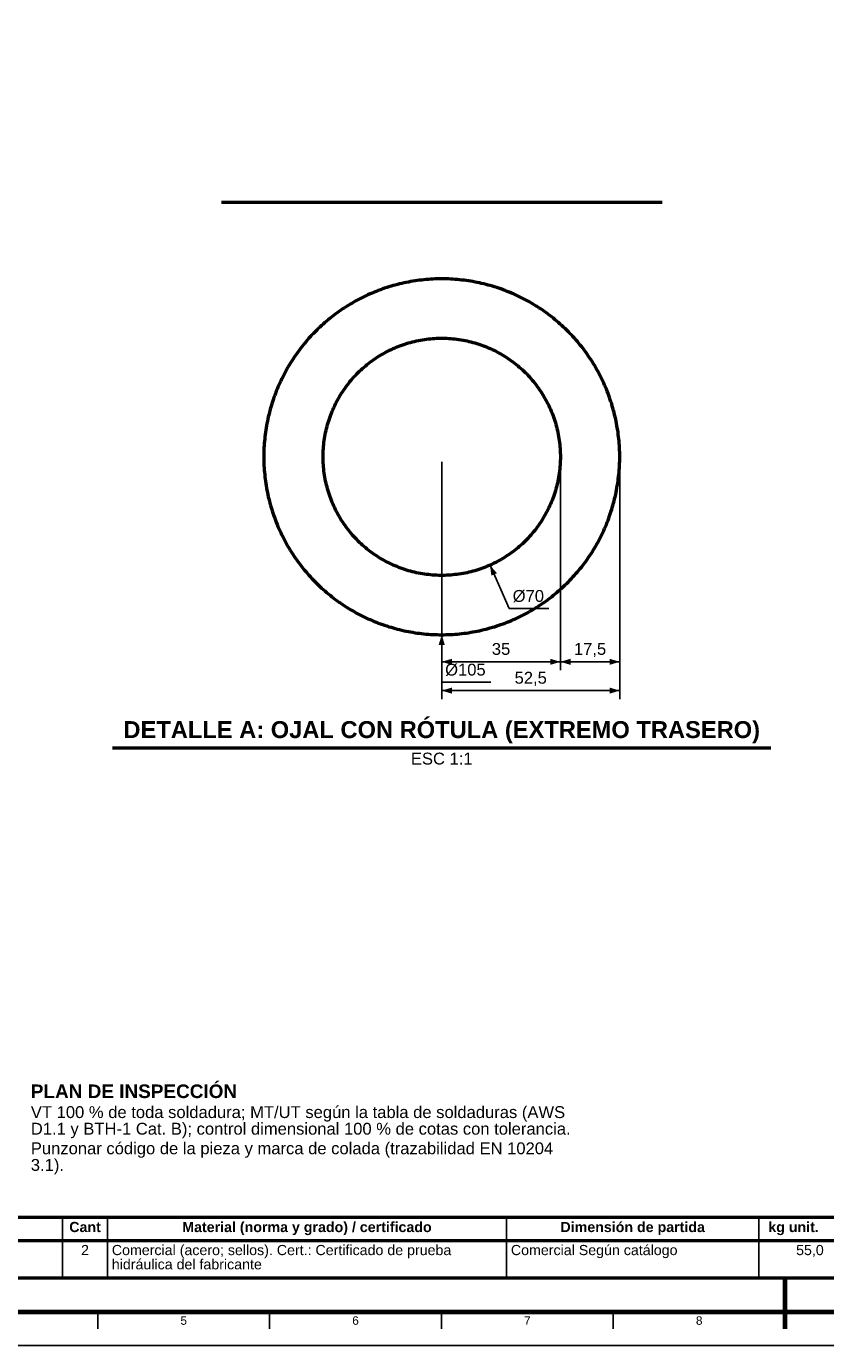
# Model space of a CAD drawing. Header units: millimetres. Extents: x 0 to 841, y 0 to 594.
# Tile 2 of 6: x 202 to 437, y 0 to 389. Entities that reach past the tile are written whole.
import ezdxf
from ezdxf.enums import TextEntityAlignment as Align

# ---------------------------------------------------------------- set-up
doc = ezdxf.new("R2010")
doc.units = ezdxf.units.MM
for name, color, linetype, lineweight in [('COTA', 7, 'CONTINUOUS', 25), ('FINA', 7, 'CONTINUOUS', 25), ('MARCO', 7, 'CONTINUOUS', 70), ('TXT', 7, 'CONTINUOUS', 25), ('VIS', 7, 'CONTINUOUS', 50)]:
    doc.layers.add(name, color=color, linetype=linetype, lineweight=lineweight)
doc.styles.add('STD', font='LiberationSans-Regular.ttf')
doc.styles.add('STDB', font='LiberationSans-Bold.ttf')

msp = doc.modelspace()

# ---------------------------------------------------------------- linework, layer by layer
at = {"layer": 'COTA'}
for p, q in [((324.21, 260.77), (324.21, 199.27)), ((324.21, 260.77), (324.21, 190.77)), ((359.21, 260.77), (359.21, 199.27)), ((359.21, 260.77), (359.21, 199.27)), ((376.71, 260.77), (376.71, 199.27)), ((376.71, 260.77), (376.71, 190.77)), ((338.45, 230.29), (344.14, 217.51)), ((344.14, 217.51), (355.76, 217.51)), ((324.21, 209.77), (324.21, 195.77)), ((324.21, 201.77), (359.21, 201.77)), ((359.21, 201.77), (376.71, 201.77)), ((324.21, 195.77), (338.66, 195.77)), ((324.21, 193.27), (376.71, 193.27))]:
    msp.add_line(p, q, dxfattribs=at)
for points in [[(338.45, 230.29), (338.85, 227.19), (340.49, 227.92)], [(324.21, 209.77), (323.31, 206.77), (325.11, 206.77)], [(324.21, 201.77), (327.21, 200.87), (327.21, 202.67)], [(359.21, 201.77), (356.21, 202.67), (356.21, 200.87)], [(359.21, 201.77), (362.21, 200.87), (362.21, 202.67)], [(376.71, 201.77), (373.71, 202.67), (373.71, 200.87)], [(324.21, 193.27), (327.21, 192.37), (327.21, 194.17)], [(376.71, 193.27), (373.71, 194.17), (373.71, 192.37)]]:
    msp.add_solid(points, dxfattribs=at)
at = {"layer": 'FINA'}
for p, q in [((212.38, 37.8), (212.38, 20)), ((225.59, 37.8), (225.59, 20)), ((343.31, 37.8), (343.31, 20)), ((417.78, 37.8), (417.78, 20)), ((25, 31), (646, 31)), ((222.75, 10), (222.75, 5)), ((273.44, 10), (273.44, 5)), ((324.12, 10), (324.12, 5)), ((374.81, 10), (374.81, 5)), ((425.5, 10), (425.5, 5))]:
    msp.add_line(p, q, dxfattribs=at)
msp.add_lwpolyline([(0, 0), (841, 0), (841, 594), (0, 594)], close=True, dxfattribs=at)
at = {"layer": 'MARCO'}
msp.add_line((425.5, 5), (425.5, 20), dxfattribs=at)
msp.add_lwpolyline([(20, 10), (831, 10), (831, 584), (20, 584)], close=True, dxfattribs=at)
at = {"layer": 'VIS'}
for p, q in [((227.11, 176.37), (421.31, 176.37)), ((25, 20), (646, 20))]:
    msp.add_line(p, q, dxfattribs=at)
for points in [[(259.81, 337.27), (259.21, 337.27)], [(260.42, 337.27), (259.81, 337.27)], [(261.02, 337.27), (260.42, 337.27)], [(261.62, 337.27), (261.02, 337.27)], [(262.22, 337.27), (261.62, 337.27)], [(262.82, 337.27), (262.22, 337.27)], [(263.43, 337.27), (262.82, 337.27)], [(264.03, 337.27), (263.43, 337.27)], [(264.63, 337.27), (264.03, 337.27)], [(265.23, 337.27), (264.63, 337.27)], [(265.83, 337.27), (265.23, 337.27)], [(266.43, 337.27), (265.83, 337.27)], [(267.04, 337.27), (266.43, 337.27)], [(267.64, 337.27), (267.04, 337.27)], [(268.24, 337.27), (267.64, 337.27)], [(268.84, 337.27), (268.24, 337.27)], [(269.44, 337.27), (268.84, 337.27)], [(270.05, 337.27), (269.44, 337.27)], [(270.65, 337.27), (270.05, 337.27)], [(271.25, 337.27), (270.65, 337.27)], [(271.85, 337.27), (271.25, 337.27)], [(272.45, 337.27), (271.85, 337.27)], [(273.06, 337.27), (272.45, 337.27)], [(273.66, 337.27), (273.06, 337.27)], [(274.26, 337.27), (273.66, 337.27)], [(274.86, 337.27), (274.26, 337.27)], [(275.46, 337.27), (274.86, 337.27)], [(276.06, 337.27), (275.46, 337.27)], [(276.67, 337.27), (276.06, 337.27)], [(277.27, 337.27), (276.67, 337.27)], [(277.87, 337.27), (277.27, 337.27)], [(278.47, 337.27), (277.87, 337.27)], [(279.07, 337.27), (278.47, 337.27)], [(279.68, 337.27), (279.07, 337.27)], [(280.28, 337.27), (279.68, 337.27)], [(280.88, 337.27), (280.28, 337.27)], [(281.48, 337.27), (280.88, 337.27)], [(282.08, 337.27), (281.48, 337.27)], [(282.68, 337.27), (282.08, 337.27)], [(283.29, 337.27), (282.68, 337.27)], [(283.89, 337.27), (283.29, 337.27)], [(284.49, 337.27), (283.89, 337.27)], [(285.09, 337.27), (284.49, 337.27)], [(285.69, 337.27), (285.09, 337.27)], [(286.3, 337.27), (285.69, 337.27)], [(286.9, 337.27), (286.3, 337.27)], [(287.5, 337.27), (286.9, 337.27)], [(288.1, 337.27), (287.5, 337.27)], [(288.7, 337.27), (288.1, 337.27)], [(289.31, 337.27), (288.7, 337.27)], [(289.91, 337.27), (289.31, 337.27)], [(290.51, 337.27), (289.91, 337.27)], [(291.11, 337.27), (290.51, 337.27)], [(291.71, 337.27), (291.11, 337.27)], [(292.31, 337.27), (291.71, 337.27)], [(292.92, 337.27), (292.31, 337.27)], [(293.52, 337.27), (292.92, 337.27)], [(294.12, 337.27), (293.52, 337.27)], [(294.72, 337.27), (294.12, 337.27)], [(295.32, 337.27), (294.72, 337.27)], [(295.93, 337.27), (295.32, 337.27)], [(296.53, 337.27), (295.93, 337.27)], [(297.13, 337.27), (296.53, 337.27)], [(297.73, 337.27), (297.13, 337.27)], [(298.33, 337.27), (297.73, 337.27)], [(298.93, 337.27), (298.33, 337.27)], [(299.54, 337.27), (298.93, 337.27)], [(300.14, 337.27), (299.54, 337.27)], [(300.74, 337.27), (300.14, 337.27)], [(301.34, 337.27), (300.74, 337.27)], [(301.94, 337.27), (301.34, 337.27)], [(302.55, 337.27), (301.94, 337.27)], [(303.15, 337.27), (302.55, 337.27)], [(303.75, 337.27), (303.15, 337.27)], [(304.35, 337.27), (303.75, 337.27)], [(304.95, 337.27), (304.35, 337.27)], [(305.56, 337.27), (304.95, 337.27)], [(306.16, 337.27), (305.56, 337.27)], [(306.76, 337.27), (306.16, 337.27)], [(307.36, 337.27), (306.76, 337.27)], [(307.96, 337.27), (307.36, 337.27)], [(308.56, 337.27), (307.96, 337.27)], [(309.17, 337.27), (308.56, 337.27)], [(309.77, 337.27), (309.17, 337.27)], [(310.37, 337.27), (309.77, 337.27)], [(310.97, 337.27), (310.37, 337.27)], [(311.57, 337.27), (310.97, 337.27)], [(312.18, 337.27), (311.57, 337.27)], [(312.78, 337.27), (312.18, 337.27)], [(313.38, 337.27), (312.78, 337.27)], [(313.98, 337.27), (313.38, 337.27)], [(314.58, 337.27), (313.98, 337.27)], [(315.18, 337.27), (314.58, 337.27)], [(315.79, 337.27), (315.18, 337.27)], [(316.39, 337.27), (315.79, 337.27)], [(316.99, 337.27), (316.39, 337.27)], [(317.59, 337.27), (316.99, 337.27)], [(318.19, 337.27), (317.59, 337.27)], [(318.8, 337.27), (318.19, 337.27)], [(319.4, 337.27), (318.8, 337.27)], [(320, 337.27), (319.4, 337.27)], [(320.6, 337.27), (320, 337.27)], [(321.2, 337.27), (320.6, 337.27)], [(321.81, 337.27), (321.2, 337.27)], [(322.41, 337.27), (321.81, 337.27)], [(323.01, 337.27), (322.41, 337.27)], [(323.61, 337.27), (323.01, 337.27)], [(324.21, 337.27), (323.61, 337.27)], [(324.81, 337.27), (324.21, 337.27)], [(325.42, 337.27), (324.81, 337.27)], [(326.02, 337.27), (325.42, 337.27)], [(326.62, 337.27), (326.02, 337.27)], [(327.22, 337.27), (326.62, 337.27)], [(327.82, 337.27), (327.22, 337.27)], [(328.43, 337.27), (327.82, 337.27)], [(329.03, 337.27), (328.43, 337.27)], [(329.63, 337.27), (329.03, 337.27)], [(330.23, 337.27), (329.63, 337.27)], [(330.83, 337.27), (330.23, 337.27)], [(331.43, 337.27), (330.83, 337.27)], [(332.04, 337.27), (331.43, 337.27)], [(332.64, 337.27), (332.04, 337.27)], [(333.24, 337.27), (332.64, 337.27)], [(333.84, 337.27), (333.24, 337.27)], [(334.44, 337.27), (333.84, 337.27)], [(335.05, 337.27), (334.44, 337.27)], [(335.65, 337.27), (335.05, 337.27)], [(336.25, 337.27), (335.65, 337.27)], [(336.85, 337.27), (336.25, 337.27)], [(337.45, 337.27), (336.85, 337.27)], [(338.06, 337.27), (337.45, 337.27)], [(338.66, 337.27), (338.06, 337.27)], [(339.26, 337.27), (338.66, 337.27)], [(339.86, 337.27), (339.26, 337.27)], [(340.46, 337.27), (339.86, 337.27)], [(341.06, 337.27), (340.46, 337.27)], [(341.67, 337.27), (341.06, 337.27)], [(342.27, 337.27), (341.67, 337.27)], [(342.87, 337.27), (342.27, 337.27)], [(343.47, 337.27), (342.87, 337.27)], [(344.07, 337.27), (343.47, 337.27)], [(344.68, 337.27), (344.07, 337.27)], [(345.28, 337.27), (344.68, 337.27)], [(345.88, 337.27), (345.28, 337.27)], [(346.48, 337.27), (345.88, 337.27)], [(347.08, 337.27), (346.48, 337.27)], [(347.68, 337.27), (347.08, 337.27)], [(348.29, 337.27), (347.68, 337.27)], [(348.89, 337.27), (348.29, 337.27)], [(349.49, 337.27), (348.89, 337.27)], [(350.09, 337.27), (349.49, 337.27)], [(350.69, 337.27), (350.09, 337.27)], [(351.3, 337.27), (350.69, 337.27)], [(351.9, 337.27), (351.3, 337.27)], [(352.5, 337.27), (351.9, 337.27)], [(353.1, 337.27), (352.5, 337.27)], [(353.7, 337.27), (353.1, 337.27)], [(354.31, 337.27), (353.7, 337.27)], [(354.91, 337.27), (354.31, 337.27)], [(355.51, 337.27), (354.91, 337.27)], [(356.11, 337.27), (355.51, 337.27)], [(356.71, 337.27), (356.11, 337.27)], [(357.31, 337.27), (356.71, 337.27)], [(357.92, 337.27), (357.31, 337.27)], [(358.52, 337.27), (357.92, 337.27)], [(359.12, 337.27), (358.52, 337.27)], [(359.72, 337.27), (359.12, 337.27)], [(360.32, 337.27), (359.72, 337.27)], [(360.93, 337.27), (360.32, 337.27)], [(361.53, 337.27), (360.93, 337.27)], [(362.13, 337.27), (361.53, 337.27)], [(362.73, 337.27), (362.13, 337.27)], [(363.33, 337.27), (362.73, 337.27)], [(363.93, 337.27), (363.33, 337.27)], [(364.54, 337.27), (363.93, 337.27)], [(365.14, 337.27), (364.54, 337.27)], [(365.74, 337.27), (365.14, 337.27)], [(366.34, 337.27), (365.74, 337.27)], [(366.94, 337.27), (366.34, 337.27)], [(367.55, 337.27), (366.94, 337.27)], [(368.15, 337.27), (367.55, 337.27)], [(368.75, 337.27), (368.15, 337.27)], [(369.35, 337.27), (368.75, 337.27)], [(369.95, 337.27), (369.35, 337.27)], [(370.56, 337.27), (369.95, 337.27)], [(371.16, 337.27), (370.56, 337.27)], [(371.76, 337.27), (371.16, 337.27)], [(372.36, 337.27), (371.76, 337.27)], [(372.96, 337.27), (372.36, 337.27)], [(373.56, 337.27), (372.96, 337.27)], [(374.17, 337.27), (373.56, 337.27)], [(374.77, 337.27), (374.17, 337.27)], [(375.37, 337.27), (374.77, 337.27)], [(375.97, 337.27), (375.37, 337.27)], [(376.57, 337.27), (375.97, 337.27)], [(377.18, 337.27), (376.57, 337.27)], [(377.78, 337.27), (377.18, 337.27)], [(378.38, 337.27), (377.78, 337.27)], [(378.98, 337.27), (378.38, 337.27)], [(379.58, 337.27), (378.98, 337.27)], [(380.18, 337.27), (379.58, 337.27)], [(380.79, 337.27), (380.18, 337.27)], [(381.39, 337.27), (380.79, 337.27)], [(381.99, 337.27), (381.39, 337.27)], [(382.59, 337.27), (381.99, 337.27)], [(383.19, 337.27), (382.59, 337.27)], [(383.8, 337.27), (383.19, 337.27)], [(384.4, 337.27), (383.8, 337.27)], [(385, 337.27), (384.4, 337.27)], [(385.6, 337.27), (385, 337.27)], [(386.2, 337.27), (385.6, 337.27)], [(386.81, 337.27), (386.2, 337.27)], [(387.41, 337.27), (386.81, 337.27)], [(388.01, 337.27), (387.41, 337.27)], [(388.61, 337.27), (388.01, 337.27)], [(389.21, 337.27), (388.61, 337.27)], [(376.71, 262.27), (376.71, 262.93), (376.7, 263.59), (376.68, 264.25), (376.65, 264.91), (376.61, 265.57), (376.56, 266.22), (376.51, 266.88), (376.45, 267.54), (376.38, 268.19), (376.3, 268.85), (376.21, 269.5), (376.12, 270.16), (376.01, 270.81), (375.9, 271.46), (375.78, 272.11), (375.65, 272.75), (375.52, 273.4), (375.38, 274.04), (375.22, 274.69), (375.06, 275.33), (374.9, 275.96), (374.72, 276.6), (374.53, 277.23), (374.34, 277.86), (374.14, 278.49), (373.94, 279.12), (373.72, 279.74), (373.5, 280.36), (373.26, 280.98), (373.03, 281.6), (372.78, 282.21), (372.52, 282.82), (372.26, 283.42), (371.99, 284.02), (371.72, 284.62), (371.43, 285.22), (371.14, 285.81), (370.84, 286.4), (370.53, 286.98), (370.22, 287.56), (369.9, 288.14), (369.57, 288.71), (369.23, 289.28), (368.89, 289.84), (368.54, 290.4), (368.18, 290.95), (367.82, 291.5), (367.45, 292.05), (367.07, 292.59), (366.69, 293.13), (366.29, 293.66), (365.9, 294.19), (365.49, 294.71), (365.08, 295.22), (364.66, 295.73), (364.24, 296.24), (363.81, 296.74), (363.37, 297.23), (362.93, 297.72), (362.48, 298.21), (362.03, 298.69), (361.57, 299.16), (361.1, 299.62), (360.63, 300.09), (360.15, 300.54), (359.67, 300.99), (359.18, 301.43), (358.68, 301.87), (358.18, 302.3), (357.68, 302.72), (357.17, 303.14), (356.65, 303.55), (356.13, 303.95), (355.6, 304.35), (355.07, 304.74), (354.54, 305.13), (353.99, 305.5), (353.45, 305.88), (352.9, 306.24), (352.34, 306.6), (351.78, 306.95), (351.22, 307.29), (350.65, 307.62), (350.08, 307.95), (349.5, 308.28), (348.92, 308.59), (348.34, 308.9), (347.75, 309.2), (347.16, 309.49), (346.57, 309.77), (345.97, 310.05), (345.37, 310.32), (344.76, 310.58), (344.15, 310.84), (343.54, 311.08), (342.92, 311.32), (342.31, 311.55), (341.69, 311.78), (341.06, 311.99), (340.44, 312.2), (339.81, 312.4), (339.18, 312.59), (338.54, 312.78), (337.91, 312.95), (337.27, 313.12), (336.63, 313.28), (335.99, 313.43), (335.34, 313.58), (334.7, 313.71), (334.05, 313.84), (333.4, 313.96), (332.75, 314.07), (332.1, 314.17), (331.45, 314.27), (330.79, 314.35), (330.14, 314.43), (329.48, 314.5), (328.82, 314.57), (328.17, 314.62), (327.51, 314.67), (326.85, 314.7), (326.19, 314.73), (325.53, 314.75), (324.87, 314.76), (324.21, 314.77), (323.55, 314.76), (322.89, 314.75), (322.23, 314.73), (321.57, 314.7), (320.92, 314.67), (320.26, 314.62), (319.6, 314.57), (318.94, 314.5), (318.29, 314.43), (317.63, 314.35), (316.98, 314.27), (316.33, 314.17), (315.67, 314.07), (315.02, 313.96), (314.37, 313.84), (313.73, 313.71), (313.08, 313.58), (312.44, 313.43), (311.8, 313.28), (311.16, 313.12), (310.52, 312.95), (309.88, 312.78), (309.25, 312.59), (308.62, 312.4), (307.99, 312.2), (307.36, 311.99), (306.74, 311.78), (306.12, 311.55), (305.5, 311.32), (304.89, 311.08), (304.27, 310.84), (303.67, 310.58), (303.06, 310.32), (302.46, 310.05), (301.86, 309.77), (301.26, 309.49), (300.67, 309.2), (300.08, 308.9), (299.5, 308.59), (298.92, 308.28), (298.34, 307.95), (297.77, 307.62), (297.2, 307.29), (296.64, 306.95), (296.08, 306.6), (295.53, 306.24), (294.98, 305.88), (294.43, 305.5), (293.89, 305.13), (293.35, 304.74), (292.82, 304.35), (292.3, 303.95), (291.77, 303.55), (291.26, 303.14), (290.75, 302.72), (290.24, 302.3), (289.74, 301.87), (289.25, 301.43), (288.76, 300.99), (288.27, 300.54), (287.8, 300.09), (287.32, 299.62), (286.86, 299.16), (286.4, 298.69), (285.94, 298.21), (285.49, 297.72), (285.05, 297.23), (284.61, 296.74), (284.18, 296.24), (283.76, 295.73), (283.34, 295.22), (282.93, 294.71), (282.53, 294.19), (282.13, 293.66), (281.74, 293.13), (281.35, 292.59), (280.98, 292.05), (280.61, 291.5), (280.24, 290.95), (279.89, 290.4), (279.54, 289.84), (279.19, 289.28), (278.86, 288.71), (278.53, 288.14), (278.21, 287.56), (277.89, 286.98), (277.59, 286.4), (277.29, 285.81), (276.99, 285.22), (276.71, 284.62), (276.43, 284.02), (276.16, 283.42), (275.9, 282.82), (275.65, 282.21), (275.4, 281.6), (275.16, 280.98), (274.93, 280.36), (274.71, 279.74), (274.49, 279.12), (274.28, 278.49), (274.08, 277.86), (273.89, 277.23), (273.71, 276.6), (273.53, 275.96), (273.36, 275.33), (273.2, 274.69), (273.05, 274.04), (272.91, 273.4), (272.77, 272.75), (272.64, 272.11), (272.52, 271.46), (272.41, 270.81), (272.31, 270.16), (272.21, 269.5), (272.13, 268.85), (272.05, 268.19), (271.98, 267.54), (271.92, 266.88), (271.86, 266.22), (271.82, 265.57), (271.78, 264.91), (271.75, 264.25), (271.73, 263.59), (271.72, 262.93), (271.71, 262.27), (271.72, 261.61), (271.73, 260.95), (271.75, 260.29), (271.78, 259.63), (271.82, 258.97), (271.86, 258.31), (271.92, 257.66), (271.98, 257), (272.05, 256.34), (272.13, 255.69), (272.21, 255.03), (272.31, 254.38), (272.41, 253.73), (272.52, 253.08), (272.64, 252.43), (272.77, 251.78), (272.91, 251.14), (273.05, 250.49), (273.2, 249.85), (273.36, 249.21), (273.53, 248.57), (273.71, 247.94), (273.89, 247.31), (274.08, 246.67), (274.28, 246.05), (274.49, 245.42), (274.71, 244.8), (274.93, 244.18), (275.16, 243.56), (275.4, 242.94), (275.65, 242.33), (275.9, 241.72), (276.16, 241.12), (276.43, 240.51), (276.71, 239.92), (276.99, 239.32), (277.29, 238.73), (277.59, 238.14), (277.89, 237.56), (278.21, 236.98), (278.53, 236.4), (278.86, 235.83), (279.19, 235.26), (279.54, 234.7), (279.89, 234.14), (280.24, 233.58), (280.61, 233.03), (280.98, 232.49), (281.35, 231.95), (281.74, 231.41), (282.13, 230.88), (282.53, 230.35), (282.93, 229.83), (283.34, 229.32), (283.76, 228.8), (284.18, 228.3), (284.61, 227.8), (285.05, 227.3), (285.49, 226.81), (285.94, 226.33), (286.4, 225.85), (286.86, 225.38), (287.32, 224.91), (287.8, 224.45), (288.27, 224), (288.76, 223.55), (289.25, 223.11), (289.74, 222.67), (290.24, 222.24), (290.75, 221.82), (291.26, 221.4), (291.77, 220.99), (292.3, 220.58), (292.82, 220.19), (293.35, 219.8), (293.89, 219.41), (294.43, 219.03), (294.98, 218.66), (295.53, 218.3), (296.08, 217.94), (296.64, 217.59), (297.2, 217.25), (297.77, 216.91), (298.34, 216.58), (298.92, 216.26), (299.5, 215.95), (300.08, 215.64), (300.67, 215.34), (301.26, 215.05), (301.86, 214.77), (302.46, 214.49), (303.06, 214.22), (303.67, 213.96), (304.27, 213.7), (304.89, 213.46), (305.5, 213.22), (306.12, 212.99), (306.74, 212.76), (307.36, 212.55), (307.99, 212.34), (308.62, 212.14), (309.25, 211.95), (309.88, 211.76), (310.52, 211.59), (311.16, 211.42), (311.8, 211.26), (312.44, 211.11), (313.08, 210.96), (313.73, 210.83), (314.37, 210.7), (315.02, 210.58), (315.67, 210.47), (316.33, 210.36), (316.98, 210.27), (317.63, 210.18), (318.29, 210.1), (318.94, 210.03), (319.6, 209.97), (320.26, 209.92), (320.92, 209.87), (321.57, 209.84), (322.23, 209.81), (322.89, 209.79), (323.55, 209.77), (324.21, 209.77), (324.87, 209.77), (325.53, 209.79), (326.19, 209.81), (326.85, 209.84), (327.51, 209.87), (328.17, 209.92), (328.82, 209.97), (329.48, 210.03), (330.14, 210.1), (330.79, 210.18), (331.45, 210.27), (332.1, 210.36), (332.75, 210.47), (333.4, 210.58), (334.05, 210.7), (334.7, 210.83), (335.34, 210.96), (335.99, 211.11), (336.63, 211.26), (337.27, 211.42), (337.91, 211.59), (338.54, 211.76), (339.18, 211.95), (339.81, 212.14), (340.44, 212.34), (341.06, 212.55), (341.69, 212.76), (342.31, 212.99), (342.92, 213.22), (343.54, 213.46), (344.15, 213.7), (344.76, 213.96), (345.37, 214.22), (345.97, 214.49), (346.57, 214.77), (347.16, 215.05), (347.75, 215.34), (348.34, 215.64), (348.92, 215.95), (349.5, 216.26), (350.08, 216.58), (350.65, 216.91), (351.22, 217.25), (351.78, 217.59), (352.34, 217.94), (352.9, 218.3), (353.45, 218.66), (353.99, 219.03), (354.54, 219.41), (355.07, 219.8), (355.6, 220.19), (356.13, 220.58), (356.65, 220.99), (357.17, 221.4), (357.68, 221.82), (358.18, 222.24), (358.68, 222.67), (359.18, 223.11), (359.67, 223.55), (360.15, 224), (360.63, 224.45), (361.1, 224.91), (361.57, 225.38), (362.03, 225.85), (362.48, 226.33), (362.93, 226.81), (363.37, 227.3), (363.81, 227.8), (364.24, 228.3), (364.66, 228.8), (365.08, 229.32), (365.49, 229.83), (365.9, 230.35), (366.29, 230.88), (366.69, 231.41), (367.07, 231.95), (367.45, 232.49), (367.82, 233.03), (368.18, 233.58), (368.54, 234.14), (368.89, 234.7), (369.23, 235.26), (369.57, 235.83), (369.9, 236.4), (370.22, 236.98), (370.53, 237.56), (370.84, 238.14), (371.14, 238.73), (371.43, 239.32), (371.72, 239.92), (371.99, 240.51), (372.26, 241.12), (372.52, 241.72), (372.78, 242.33), (373.03, 242.94), (373.26, 243.56), (373.5, 244.18), (373.72, 244.8), (373.94, 245.42), (374.14, 246.05), (374.34, 246.67), (374.53, 247.31), (374.72, 247.94), (374.9, 248.57), (375.06, 249.21), (375.22, 249.85), (375.38, 250.49), (375.52, 251.14), (375.65, 251.78), (375.78, 252.43), (375.9, 253.08), (376.01, 253.73), (376.12, 254.38), (376.21, 255.03), (376.3, 255.69), (376.38, 256.34), (376.45, 257), (376.51, 257.66), (376.56, 258.31), (376.61, 258.97), (376.65, 259.63), (376.68, 260.29), (376.7, 260.95), (376.71, 261.61), (376.71, 262.27)], [(359.21, 262.27), (359.21, 261.67), (359.19, 261.07), (359.17, 260.47), (359.13, 259.87), (359.08, 259.27), (359.03, 258.67), (358.96, 258.07), (358.88, 257.48), (358.8, 256.88), (358.7, 256.29), (358.59, 255.7), (358.47, 255.11), (358.34, 254.52), (358.21, 253.94), (358.06, 253.36), (357.9, 252.78), (357.73, 252.2), (357.55, 251.62), (357.37, 251.05), (357.17, 250.49), (356.96, 249.92), (356.75, 249.36), (356.52, 248.81), (356.28, 248.25), (356.04, 247.7), (355.78, 247.16), (355.52, 246.62), (355.25, 246.09), (354.96, 245.56), (354.67, 245.03), (354.37, 244.51), (354.06, 243.99), (353.74, 243.48), (353.42, 242.98), (353.08, 242.48), (352.74, 241.99), (352.39, 241.5), (352.03, 241.02), (351.66, 240.55), (351.28, 240.08), (350.89, 239.62), (350.5, 239.16), (350.1, 238.72), (349.69, 238.27), (349.28, 237.84), (348.85, 237.41), (348.42, 236.99), (347.99, 236.58), (347.54, 236.18), (347.09, 235.78), (346.63, 235.39), (346.17, 235.01), (345.7, 234.64), (345.22, 234.27), (344.74, 233.92), (344.25, 233.57), (343.75, 233.23), (343.25, 232.9), (342.74, 232.58), (342.23, 232.26), (341.71, 231.96), (341.19, 231.66), (340.66, 231.38), (340.13, 231.1), (339.59, 230.83), (339.05, 230.57), (338.5, 230.32), (337.95, 230.08), (337.4, 229.85), (336.84, 229.63), (336.28, 229.41), (335.71, 229.21), (335.14, 229.02), (334.57, 228.84), (333.99, 228.66), (333.42, 228.5), (332.84, 228.35), (332.25, 228.2), (331.67, 228.07), (331.08, 227.95), (330.49, 227.84), (329.9, 227.73), (329.3, 227.64), (328.71, 227.56), (328.11, 227.49), (327.51, 227.42), (326.91, 227.37), (326.31, 227.33), (325.71, 227.3), (325.11, 227.28), (324.51, 227.27), (323.91, 227.27), (323.31, 227.28), (322.71, 227.3), (322.11, 227.33), (321.51, 227.37), (320.91, 227.42), (320.32, 227.49), (319.72, 227.56), (319.12, 227.64), (318.53, 227.73), (317.94, 227.84), (317.35, 227.95), (316.76, 228.07), (316.17, 228.2), (315.59, 228.35), (315.01, 228.5), (314.43, 228.66), (313.86, 228.84), (313.28, 229.02), (312.71, 229.21), (312.15, 229.41), (311.59, 229.63), (311.03, 229.85), (310.47, 230.08), (309.92, 230.32), (309.38, 230.57), (308.83, 230.83), (308.3, 231.1), (307.76, 231.38), (307.24, 231.66), (306.71, 231.96), (306.19, 232.26), (305.68, 232.58), (305.18, 232.9), (304.67, 233.23), (304.18, 233.57), (303.69, 233.92), (303.2, 234.27), (302.73, 234.64), (302.26, 235.01), (301.79, 235.39), (301.33, 235.78), (300.88, 236.18), (300.44, 236.58), (300, 236.99), (299.57, 237.41), (299.15, 237.84), (298.73, 238.27), (298.32, 238.72), (297.92, 239.16), (297.53, 239.62), (297.15, 240.08), (296.77, 240.55), (296.4, 241.02), (296.04, 241.5), (295.69, 241.99), (295.34, 242.48), (295.01, 242.98), (294.68, 243.48), (294.36, 243.99), (294.05, 244.51), (293.75, 245.03), (293.46, 245.56), (293.18, 246.09), (292.91, 246.62), (292.64, 247.16), (292.39, 247.7), (292.14, 248.25), (291.91, 248.81), (291.68, 249.36), (291.46, 249.92), (291.26, 250.49), (291.06, 251.05), (290.87, 251.62), (290.69, 252.2), (290.52, 252.78), (290.37, 253.36), (290.22, 253.94), (290.08, 254.52), (289.95, 255.11), (289.83, 255.7), (289.73, 256.29), (289.63, 256.88), (289.54, 257.48), (289.46, 258.07), (289.4, 258.67), (289.34, 259.27), (289.29, 259.87), (289.26, 260.47), (289.23, 261.07), (289.22, 261.67), (289.21, 262.27), (289.22, 262.87), (289.23, 263.47), (289.26, 264.07), (289.29, 264.67), (289.34, 265.27), (289.4, 265.87), (289.46, 266.46), (289.54, 267.06), (289.63, 267.66), (289.73, 268.25), (289.83, 268.84), (289.95, 269.43), (290.08, 270.02), (290.22, 270.6), (290.37, 271.18), (290.52, 271.76), (290.69, 272.34), (290.87, 272.91), (291.06, 273.48), (291.26, 274.05), (291.46, 274.62), (291.68, 275.18), (291.91, 275.73), (292.14, 276.28), (292.39, 276.83), (292.64, 277.38), (292.91, 277.92), (293.18, 278.45), (293.46, 278.98), (293.75, 279.51), (294.05, 280.03), (294.36, 280.54), (294.68, 281.05), (295.01, 281.56), (295.34, 282.06), (295.69, 282.55), (296.04, 283.04), (296.4, 283.52), (296.77, 283.99), (297.15, 284.46), (297.53, 284.92), (297.92, 285.37), (298.32, 285.82), (298.73, 286.26), (299.15, 286.7), (299.57, 287.12), (300, 287.54), (300.44, 287.95), (300.88, 288.36), (301.33, 288.76), (301.79, 289.14), (302.26, 289.53), (302.73, 289.9), (303.2, 290.26), (303.69, 290.62), (304.18, 290.97), (304.67, 291.31), (305.18, 291.64), (305.68, 291.96), (306.19, 292.27), (306.71, 292.58), (307.24, 292.88), (307.76, 293.16), (308.3, 293.44), (308.83, 293.71), (309.38, 293.97), (309.92, 294.22), (310.47, 294.46), (311.03, 294.69), (311.59, 294.91), (312.15, 295.12), (312.71, 295.33), (313.28, 295.52), (313.86, 295.7), (314.43, 295.87), (315.01, 296.04), (315.59, 296.19), (316.17, 296.33), (316.76, 296.47), (317.35, 296.59), (317.94, 296.7), (318.53, 296.8), (319.12, 296.9), (319.72, 296.98), (320.32, 297.05), (320.91, 297.11), (321.51, 297.16), (322.11, 297.21), (322.71, 297.24), (323.31, 297.26), (323.91, 297.27), (324.51, 297.27), (325.11, 297.26), (325.71, 297.24), (326.31, 297.21), (326.91, 297.16), (327.51, 297.11), (328.11, 297.05), (328.71, 296.98), (329.3, 296.9), (329.9, 296.8), (330.49, 296.7), (331.08, 296.59), (331.67, 296.47), (332.25, 296.33), (332.84, 296.19), (333.42, 296.04), (333.99, 295.87), (334.57, 295.7), (335.14, 295.52), (335.71, 295.33), (336.28, 295.12), (336.84, 294.91), (337.4, 294.69), (337.95, 294.46), (338.5, 294.22), (339.05, 293.97), (339.59, 293.71), (340.13, 293.44), (340.66, 293.16), (341.19, 292.88), (341.71, 292.58), (342.23, 292.27), (342.74, 291.96), (343.25, 291.64), (343.75, 291.31), (344.25, 290.97), (344.74, 290.62), (345.22, 290.26), (345.7, 289.9), (346.17, 289.53), (346.63, 289.14), (347.09, 288.76), (347.54, 288.36), (347.99, 287.95), (348.42, 287.54), (348.85, 287.12), (349.28, 286.7), (349.69, 286.26), (350.1, 285.82), (350.5, 285.37), (350.89, 284.92), (351.28, 284.46), (351.66, 283.99), (352.03, 283.52), (352.39, 283.04), (352.74, 282.55), (353.08, 282.06), (353.42, 281.56), (353.74, 281.05), (354.06, 280.54), (354.37, 280.03), (354.67, 279.51), (354.96, 278.98), (355.25, 278.45), (355.52, 277.92), (355.78, 277.38), (356.04, 276.83), (356.28, 276.28), (356.52, 275.73), (356.75, 275.18), (356.96, 274.62), (357.17, 274.05), (357.37, 273.48), (357.55, 272.91), (357.73, 272.34), (357.9, 271.76), (358.06, 271.18), (358.21, 270.6), (358.34, 270.02), (358.47, 269.43), (358.59, 268.84), (358.7, 268.25), (358.8, 267.66), (358.88, 267.06), (358.96, 266.46), (359.03, 265.87), (359.08, 265.27), (359.13, 264.67), (359.17, 264.07), (359.19, 263.47), (359.21, 262.87), (359.21, 262.27)]]:
    msp.add_lwpolyline(points, dxfattribs=at)
msp.add_lwpolyline([(25, 31), (646, 31), (646, 37.8), (25, 37.8)], close=True, dxfattribs=at)

# ---------------------------------------------------------------- texts
at = {"layer": 'TXT', "style": 'STD'}
for s, p in [('Ø70', (345.14, 218.41)), ('Ø105', (325.21, 196.67))]:
    msp.add_text(s, height=3.5, dxfattribs=at).set_placement(p, align=Align.BOTTOM_LEFT)
at = {"layer": 'TXT'}
for s, height, style, p in [('35', 3.5, 'STD', (341.71, 202.77)), ('17,5', 3.5, 'STD', (367.96, 202.77)), ('52,5', 3.5, 'STD', (350.46, 194.27)), ('DETALLE A: OJAL CON RÓTULA (EXTREMO TRASERO)', 5, 'STDB', (324.21, 177.77))]:
    msp.add_text(s, height=height, dxfattribs=dict(at, style=style)).set_placement(p, align=Align.BOTTOM_CENTER)
at = {"layer": 'TXT', "style": 'STD'}
msp.add_text('ESC 1:1', height=3.5, dxfattribs=at).set_placement((324.21, 174.97), align=Align.TOP_CENTER)
at = {"layer": 'TXT'}
for s, height, style, p in [('PLAN DE INSPECCIÓN', 4, 'STDB', (203, 77.05)), ('VT 100 % de toda soldadura; MT/UT según la tabla de soldaduras (AWS', 3.5, 'STD', (203, 70.65)), ('D1.1 y BTH-1 Cat. B); control dimensional 100 % de cotas con tolerancia.', 3.5, 'STD', (203, 65.75)), ('Punzonar código de la pieza y marca de colada (trazabilidad EN 10204', 3.5, 'STD', (203, 59.97)), ('3.1).', 3.5, 'STD', (203, 55.07))]:
    msp.add_text(s, height=height, dxfattribs=dict(at, style=style)).set_placement(p, align=Align.TOP_LEFT)
for s, height, style, p in [('Cant', 3, 'STDB', (218.99, 35)), ('Material (norma y grado) / certificado', 3, 'STDB', (284.45, 35)), ('Dimensión de partida', 3, 'STDB', (380.54, 35)), ('kg unit.', 3, 'STDB', (427.99, 35)), ('2', 3, 'STD', (218.99, 28.2)), ('5', 2.5, 'STD', (248.09, 7.4)), ('6', 2.5, 'STD', (298.78, 7.4)), ('7', 2.5, 'STD', (349.47, 7.4)), ('8', 2.5, 'STD', (400.16, 7.4))]:
    msp.add_text(s, height=height, dxfattribs=dict(at, style=style)).set_placement(p, align=Align.MIDDLE_CENTER)
at = {"layer": 'TXT', "style": 'STD'}
for s, p in [('Comercial (acero; sellos). Cert.: Certificado de prueba', (226.89, 28.2)), ('Comercial Según catálogo', (344.61, 28.2)), ('hidráulica del fabricante', (226.89, 24))]:
    msp.add_text(s, height=3, dxfattribs=at).set_placement(p, align=Align.MIDDLE_LEFT)
msp.add_text('55,0', height=3, dxfattribs=at).set_placement((436.9, 28.2), align=Align.MIDDLE_RIGHT)

doc.saveas('drawing.dxf')
